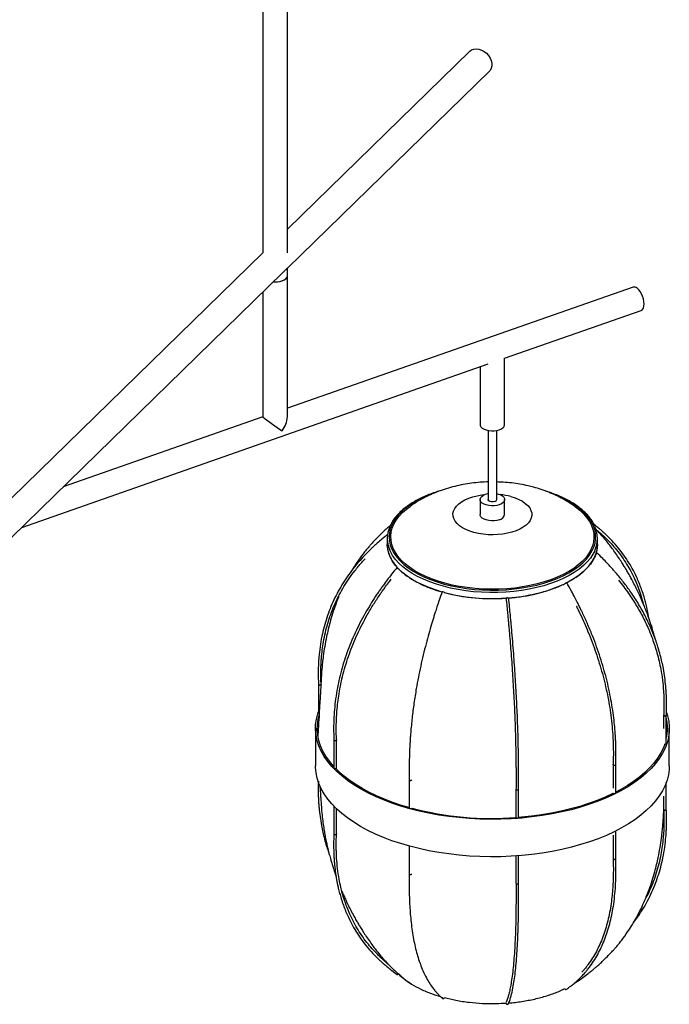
# Paper-space layout '_Trimétrica' of a CAD drawing. Header units: millimetres. Extents: x -869 to -240, y -414 to 1251.
# Tile 3 of 4: x -611 to -240, y -98 to 465. Entities that reach past the tile are written whole.
import ezdxf

# ---------------------------------------------------------------- set-up
doc = ezdxf.new("R2010")
doc.units = ezdxf.units.MM

psp = doc.layouts.new('_Trimétrica')

# ---------------------------------------------------------------- linework, layer by layer
at = {"color": 7, "linetype": 'Continuous', "lineweight": 25}
for p, q in [((-472.07, 1169.51), (-472.07, 331.71)), ((-458.07, 331.71), (-458.07, 1169.51)), ((-353.98, 446.97), (-458.07, 345.38)), ((-458.09, 323), (-342.81, 435.52)), ((-472.07, 331.71), (-742.92, 67.36)), ((-458.07, 238.04), (-458.07, 323.02)), ((-738.1, 49.7), (-460.84, 320.31)), ((-260.72, 312.14), (-458.07, 242.95)), ((-472.07, 309.36), (-472.07, 238.04)), ((-334.07, 271.59), (-256.09, 298.93)), ((-334.07, 233.69), (-334.07, 271.59)), ((-609.81, 174.91), (-343.44, 268.31)), ((-348.07, 266.68), (-348.07, 233.69)), ((-472.07, 238.04), (-586.09, 198.07)), ((-343.57, 230.33), (-343.57, 190.84)), ((-338.57, 190.84), (-338.57, 230.33)), ((-348.07, 190.84), (-348.07, 182.26)), ((-334.07, 182.26), (-334.07, 190.84)), ((-401.07, 168.55), (-401.07, 165.12)), ((-281.07, 165.12), (-281.07, 168.55)), ((-440.36, 85.06), (-440.36, 68.9)), ((-243.29, 67.52), (-243.29, 60.02)), ((-241.79, 51.33), (-241.79, 67.49)), ((-442.07, 60.12), (-442.07, 38.69)), ((-240.07, 38.69), (-240.07, 60.12)), ((-431.56, 53.55), (-431.56, 37.39)), ((-430.06, 37.39), (-430.06, 53.58)), ((-241.8, 51.27), (-241.79, 51.33)), ((-272.13, 39.36), (-272.13, 25.91)), ((-270.63, 23.18), (-270.63, 39.34)), ((-388.49, 30.73), (-388.49, 14.57)), ((-241.79, 13.75), (-241.79, 29.14)), ((-327.59, 25.31), (-327.59, 9.14)), ((-326.09, 9.14), (-326.09, 25.31)), ((-243.29, 21.22), (-243.29, 13.72)), ((-431.56, 15.58), (-431.56, -0.19)), ((-430.06, -0.22), (-430.06, 14.09)), ((-270.63, -14.41), (-270.63, 1.41)), ((-272.13, -0.97), (-272.13, -14.43)), ((-388.49, -7.24), (-388.49, -23.03)), ((-327.59, -12.87), (-327.59, -28.47)), ((-326.09, -28.46), (-326.09, -12.76)), ((-294.18, -85.49), (-293.55, -85.09))]:
    psp.add_line(p, q, dxfattribs=at)
at = {"color": 7, "linetype": 'Continuous', "lineweight": 25, "flags": 128}
for points in [[(-353.98, 446.97), (-352.97, 447.72), (-351.71, 448.2), (-350.29, 448.37), (-348.78, 448.2), (-347.25, 447.7), (-345.78, 446.9), (-344.42, 445.84), (-343.26, 444.56), (-342.33, 443.13), (-341.69, 441.61), (-341.36, 440.07), (-341.36, 438.59), (-341.69, 437.23), (-342.33, 436.06), (-342.81, 435.52)], [(-466.05, 315.23), (-465.33, 315.19), (-463.76, 315.25), (-462.26, 315.49), (-460.91, 315.9), (-459.76, 316.45), (-458.88, 317.11), (-458.31, 317.86), (-458.07, 318.66), (-458.07, 318.8)], [(-466.05, 315.23), (-465.6, 315.2), (-464.03, 315.23), (-462.52, 315.44), (-461.13, 315.82), (-459.94, 316.34), (-459.01, 316.99), (-458.38, 317.73), (-458.09, 318.52), (-458.07, 318.8)], [(-256.09, 298.93), (-255.95, 298.99), (-255.33, 299.46), (-254.86, 300.25), (-254.57, 301.29), (-254.47, 302.55), (-254.57, 303.96), (-254.86, 305.45), (-255.33, 306.95), (-255.95, 308.37), (-256.7, 309.65), (-257.53, 310.72), (-258.41, 311.53)], [(-348.07, 233.69), (-347.99, 233.16), (-347.59, 232.38), (-346.86, 231.67), (-345.84, 231.05), (-344.58, 230.57), (-343.14, 230.25), (-341.6, 230.1), (-340.03, 230.13), (-338.52, 230.34), (-337.13, 230.71), (-335.94, 231.24), (-335.01, 231.89), (-334.38, 232.63), (-334.09, 233.42), (-334.07, 233.69)], [(-337.13, 187.86), (-338.52, 187.48), (-340.03, 187.27), (-341.6, 187.24), (-343.14, 187.39), (-344.58, 187.71), (-345.84, 188.19), (-346.86, 188.81), (-347.59, 189.52), (-347.99, 190.3), (-348.05, 191.11), (-347.76, 191.9), (-347.13, 192.64), (-346.2, 193.29), (-345.01, 193.82), (-343.62, 194.19), (-343.57, 194.2)], [(-338.57, 194.2), (-337.57, 193.96), (-336.31, 193.48), (-335.28, 192.86), (-334.55, 192.15), (-334.15, 191.37), (-334.09, 190.56), (-334.38, 189.77), (-335.01, 189.03), (-335.94, 188.38), (-337.13, 187.86)], [(-294, 186.86), (-293.66, 186.62), (-291.19, 184.65), (-289.02, 182.59), (-287.17, 180.44), (-285.66, 178.23), (-284.49, 175.96), (-283.66, 173.66), (-283.19, 171.32), (-283.08, 168.98), (-283.32, 166.64), (-283.92, 164.31), (-284.87, 162.02), (-286.17, 159.77), (-287.81, 157.58), (-289.77, 155.47), (-292.06, 153.44), (-294.64, 151.5), (-297.51, 149.68), (-300.65, 147.98), (-304.04, 146.42), (-307.65, 144.99), (-311.48, 143.72), (-315.48, 142.6), (-319.64, 141.65), (-323.94, 140.87), (-328.34, 140.26), (-332.82, 139.84), (-337.35, 139.6), (-341.9, 139.54), (-346.45, 139.66), (-350.96, 139.97), (-355.42, 140.46), (-359.78, 141.13), (-364.03, 141.97), (-368.14, 142.99), (-372.08, 144.16), (-375.83, 145.49), (-379.37, 146.97), (-382.67, 148.59), (-385.71, 150.33), (-388.48, 152.2), (-390.95, 154.16), (-393.12, 156.23), (-394.97, 158.37), (-396.48, 160.58), (-397.66, 162.85), (-398.48, 165.16), (-398.95, 167.49), (-399.06, 169.83), (-398.82, 172.18), (-398.22, 174.5), (-397.27, 176.79), (-395.97, 179.04), (-394.33, 181.23), (-392.37, 183.35), (-390.09, 185.38), (-388.08, 186.91)], [(-339.66, 189.77), (-340.56, 189.57), (-341.54, 189.57), (-342.44, 189.76), (-343.14, 190.11), (-343.52, 190.57), (-343.57, 190.84)], [(-337.13, 179.28), (-338.52, 178.91), (-340.03, 178.7), (-341.6, 178.67), (-343.14, 178.82), (-344.58, 179.14), (-345.84, 179.62), (-346.86, 180.24), (-347.59, 180.95), (-347.99, 181.73), (-348.07, 182.26)], [(-369.73, 137.97), (-373.05, 138.97), (-376.84, 140.31), (-380.43, 141.8), (-383.78, 143.42), (-386.88, 145.16), (-389.71, 147.03), (-392.26, 149), (-394.5, 151.06), (-396.44, 153.21), (-398.04, 155.43), (-399.32, 157.7), (-400.25, 160.02), (-400.83, 162.37), (-401.07, 164.73), (-401.07, 165.12)], [(-281.07, 165.12), (-281.19, 163.14), (-281.66, 160.79), (-282.48, 158.46), (-283.65, 156.17), (-285.14, 153.93), (-286.97, 151.76), (-289.12, 149.66), (-291.57, 147.66), (-294.31, 145.76), (-297.32, 143.97), (-298.72, 143.23)], [(-281.43, 160.26), (-281.42, 160.37), (-281.49, 160.41), (-281.63, 160.36), (-281.82, 160.23), (-281.83, 160.23)], [(-395.23, 151.82), (-395.25, 151.83), (-395.4, 151.94), (-395.49, 151.97), (-395.48, 151.93), (-395.39, 151.82)], [(-332.46, 134.72), (-332.18, 134.72), (-331.96, 134.7), (-331.82, 134.65), (-331.79, 134.61)], [(-241.6, 69.13), (-241.01, 67.21), (-240.37, 64.15), (-240.09, 61.07), (-240.16, 57.99), (-240.58, 54.91), (-241.35, 51.85), (-242.48, 48.83), (-243.95, 45.84), (-245.76, 42.9), (-247.91, 40.02), (-250.39, 37.21), (-253.18, 34.49), (-256.28, 31.85), (-259.68, 29.31), (-263.37, 26.88), (-267.33, 24.57), (-271.55, 22.38), (-276.01, 20.33), (-280.7, 18.41), (-285.6, 16.65), (-290.7, 15.03), (-295.97, 13.57), (-301.41, 12.28), (-306.98, 11.15), (-312.67, 10.2), (-318.46, 9.42), (-324.33, 8.82), (-330.26, 8.4), (-336.23, 8.16), (-342.22, 8.1), (-348.2, 8.23), (-354.15, 8.54), (-360.06, 9.03), (-365.91, 9.7), (-371.66, 10.54), (-377.31, 11.56), (-382.83, 12.75), (-388.21, 14.11), (-393.42, 15.63), (-398.44, 17.31), (-403.26, 19.13), (-407.87, 21.1), (-412.24, 23.21), (-416.36, 25.44), (-420.22, 27.8), (-423.79, 30.27), (-427.08, 32.85), (-430.07, 35.52), (-432.74, 38.28), (-435.09, 41.12), (-437.11, 44.02), (-438.79, 46.98), (-440.13, 49.98), (-441.13, 53.02), (-441.77, 56.09), (-442.05, 59.17), (-441.99, 62.25), (-441.56, 65.32), (-440.79, 68.38), (-440.36, 69.66)], [(-431.56, 38.2), (-431.83, 38.5), (-434.16, 41.3), (-436.16, 44.18), (-437.83, 47.11), (-439.15, 50.08), (-440.14, 53.09), (-440.77, 56.13), (-441.05, 59.18), (-440.99, 62.23), (-440.57, 65.27), (-439.8, 68.3), (-439.73, 68.52)], [(-242.67, 50.95), (-243.46, 48.94), (-244.91, 45.98), (-246.71, 43.07), (-248.83, 40.22), (-251.28, 37.44), (-254.05, 34.74), (-257.12, 32.13), (-260.49, 29.62), (-264.14, 27.21), (-268.06, 24.92), (-270.63, 23.56)], [(-240.07, 38.69), (-240.16, 36.56), (-240.58, 33.48), (-241.35, 30.42), (-242.48, 27.4), (-243.95, 24.41), (-245.76, 21.47), (-247.91, 18.59), (-250.39, 15.79), (-253.18, 13.06), (-256.28, 10.42), (-259.68, 7.88), (-263.37, 5.46), (-267.33, 3.14), (-271.55, 0.96), (-276.01, -1.1), (-280.7, -3.01), (-285.6, -4.78), (-290.7, -6.4), (-295.97, -7.86), (-301.41, -9.15), (-306.98, -10.28), (-312.67, -11.23), (-318.46, -12.01), (-324.33, -12.61), (-330.26, -13.03), (-336.23, -13.27), (-342.22, -13.33), (-348.2, -13.2), (-354.15, -12.89), (-360.06, -12.4), (-365.91, -11.73), (-371.66, -10.89), (-377.31, -9.87), (-382.83, -8.68), (-388.21, -7.32), (-393.42, -5.8), (-398.44, -4.12), (-403.26, -2.3), (-407.87, -0.33), (-412.24, 1.78), (-416.36, 4.01), (-420.22, 6.37), (-423.79, 8.84), (-427.08, 11.42), (-430.07, 14.09), (-432.74, 16.85), (-435.09, 19.69), (-437.11, 22.59), (-438.79, 25.55), (-440.13, 28.55), (-441.13, 31.59), (-441.77, 34.66), (-442.05, 37.74), (-442.07, 38.69)], [(-431.56, 37.39), (-431.56, 37.37), (-431.49, 37.22)], [(-431.49, 37.22), (-431.31, 37.1), (-431.05, 37.03), (-430.76, 37.01), (-430.48, 37.05), (-430.25, 37.14), (-430.1, 37.27), (-430.06, 37.39)], [(-388.49, 14.77), (-392.9, 16.07), (-397.87, 17.73), (-402.65, 19.54), (-407.21, 21.49), (-411.54, 23.57), (-415.62, 25.79), (-419.43, 28.12), (-422.98, 30.57), (-426.23, 33.12), (-429.19, 35.77), (-430.48, 37.05)], [(-271.92, 22.91), (-272.23, 22.76), (-276.65, 20.72), (-281.3, 18.83), (-286.15, 17.08), (-291.2, 15.48), (-296.42, 14.03), (-301.8, 12.75), (-307.32, 11.64), (-312.95, 10.69), (-318.69, 9.92), (-324.5, 9.33), (-326.09, 9.19)], [(-272.12, 23.11), (-272.08, 23.04), (-271.92, 22.91), (-271.68, 22.83), (-271.39, 22.8), (-271.1, 22.82), (-270.86, 22.9)], [(-270.86, 22.9), (-270.69, 23.03), (-270.63, 23.18), (-270.63, 23.18)], [(-327.59, 9.14), (-327.58, 9.08), (-327.49, 8.94), (-327.29, 8.83), (-327.03, 8.76), (-326.74, 8.76)], [(-326.74, 8.76), (-326.46, 8.81), (-326.24, 8.91), (-326.12, 9.04), (-326.09, 9.14)], [(-395.39, -80.52), (-395.23, -80.61), (-395.02, -80.6), (-394.79, -80.49), (-394.67, -80.38)]]:
    psp.add_lwpolyline(points, dxfattribs=at)
at = {"color": 8, "linetype": 'Continuous', "lineweight": 25, "flags": 128}
for points in [[(-375.54, 194.07), (-376.27, 193.79), (-379.83, 192.32), (-383.16, 190.7), (-386.24, 188.96), (-389.05, 187.09), (-391.56, 185.13), (-393.78, 183.06), (-395.67, 180.92), (-397.24, 178.71), (-398.47, 176.44), (-399.36, 174.12), (-399.89, 171.78), (-400.07, 169.43), (-399.9, 167.07), (-399.37, 164.73), (-398.49, 162.42), (-397.27, 160.15), (-395.7, 157.93), (-393.81, 155.79), (-391.61, 153.72), (-389.1, 151.75), (-386.3, 149.89), (-383.22, 148.14), (-379.9, 146.53), (-376.34, 145.05), (-372.57, 143.71), (-368.61, 142.53)], [(-368.61, 142.53), (-364.48, 141.51), (-360.21, 140.66), (-355.83, 139.99), (-351.36, 139.48), (-346.83, 139.16), (-342.26, 139.03), (-337.68, 139.07), (-333.13, 139.3), (-328.62, 139.7), (-324.19, 140.29), (-319.86, 141.05), (-315.66, 141.98), (-311.61, 143.08), (-307.74, 144.33), (-304.06, 145.74), (-300.61, 147.29), (-297.41, 148.97), (-294.46, 150.77), (-291.8, 152.69), (-289.43, 154.71), (-287.38, 156.81), (-285.64, 158.99), (-284.24, 161.24), (-283.19, 163.53), (-282.47, 165.86), (-282.12, 168.21), (-282.11, 170.56), (-282.46, 172.91), (-283.17, 175.24), (-284.22, 177.53), (-285.61, 179.78), (-287.34, 181.96), (-289.39, 184.07), (-291.75, 186.09), (-294.41, 188), (-297.35, 189.81), (-300.55, 191.49), (-304, 193.04), (-306.54, 194.04)], [(-330.56, 192.52), (-328.15, 191.76), (-325.94, 190.85), (-323.97, 189.81), (-322.27, 188.64), (-320.87, 187.38), (-319.78, 186.03), (-319.03, 184.63), (-318.63, 183.19), (-318.58, 181.73), (-318.89, 180.29), (-319.54, 178.87), (-320.54, 177.51), (-321.86, 176.22), (-323.48, 175.03), (-325.38, 173.95), (-327.53, 173), (-329.89, 172.2), (-332.43, 171.56), (-335.1, 171.08), (-337.87, 170.79), (-340.69, 170.67), (-343.51, 170.74), (-346.3, 170.99), (-349, 171.41), (-351.58, 172.01), (-353.99, 172.77), (-356.2, 173.68), (-358.17, 174.72), (-359.87, 175.88), (-361.27, 177.15), (-362.36, 178.49), (-363.11, 179.9), (-363.51, 181.34), (-363.56, 182.79), (-363.25, 184.24), (-362.6, 185.66), (-361.6, 187.02), (-360.28, 188.31), (-358.66, 189.5), (-356.76, 190.58), (-354.61, 191.53), (-352.25, 192.33), (-349.71, 192.97), (-347.04, 193.44), (-345.49, 193.63)], [(-369.07, 141.22), (-373.05, 142.4), (-376.84, 143.74), (-380.43, 145.22), (-383.78, 146.84), (-386.88, 148.59), (-389.71, 150.46), (-392.26, 152.43), (-394.5, 154.49), (-396.44, 156.64), (-398.04, 158.86), (-399.32, 161.13), (-399.65, 161.85)], [(-282.62, 161.58), (-283.65, 159.59), (-285.14, 157.36), (-286.97, 155.18), (-289.12, 153.09), (-291.57, 151.09), (-294.31, 149.19), (-297.32, 147.4), (-300.59, 145.74), (-304.1, 144.21), (-307.83, 142.82), (-311.75, 141.59), (-315.84, 140.51), (-320.09, 139.6), (-324.45, 138.86), (-328.91, 138.29), (-333.44, 137.9), (-338.02, 137.69), (-342.62, 137.66), (-347.21, 137.81), (-351.76, 138.14), (-356.24, 138.65), (-360.64, 139.34), (-364.93, 140.19), (-369.07, 141.22)]]:
    psp.add_lwpolyline(points, dxfattribs=at)
at = {"color": 7, "linetype": 'Continuous', "lineweight": 25}
for centre, radius, start, end in [((-260.12, 309.72), 2.5, 46.6881, 104.0037), ((-365.59, 373.23), 172.09, 231.7744, 236.276), ((-472.41, 239.01), 14.38, 321.7056, 356.1314), ((-339.84, 191.05), 1.29, 277.8685, 350.6012), ((-337.77, 183), 3.77, 279.7224, 348.7474), ((-384.42, 168.55), 16.64, 156.3504, 203.7347), ((-297.77, 168.55), 16.68, 335.2998, 24.5684), ((-283.36, 161.19), 2.15, 306.5591, 334.3111), ((-391.03, 156.16), 6.15, 224.8719, 234.9104), ((-337.63, 224.87), 90.47, 273.6997, 294.7335), ((-295.38, 136.17), 7.87, 116.4217, 124.0825), ((-298.55, 142.77), 0.56, 95.8491, 127.3338), ((-369.6, 137.42), 0.648, 64.1013, 105.6501), ((-369.82, 135.6), 2.45, 54.871, 78.2572), ((-341.14, 244.85), 110.65, 255.7315, 274.0769), ((-332.52, 133.4), 1.32, 87.4756, 124.9743), ((-439.9, 69.03), 0.473, 195.8768, 262.5013), ((-267.97, 60.12), 26.89, 346.7844, 13.2156), ((-242.55, 51.92), 1, 241.5156, 319.0663), ((-388.06, 14.67), 0.442, 192.9662, 266.0309), ((-387.73, 15.22), 1.06, 250.0025, 308.2107), ((-341.24, 192.19), 183.62, 255.5457, 274.2657), ((-299.13, -88.44), 0.73, 204.7767, 289.5853), ((-369.13, -93.61), 0.749, 235.7865, 343.0394), ((-332.52, -96.87), 0.763, 186.7971, 274.5252), ((-332.5, -96.91), 0.72, 273.6388, 335.7844)]:
    psp.add_arc(centre, radius, start, end, dxfattribs=at)
at = {"color": 8, "linetype": 'Continuous', "lineweight": 25}
psp.add_arc((-340.55, 155.17), 38.66, 75.0342, 84.2201, dxfattribs=at)
at = {"color": 7, "linetype": 'Continuous', "lineweight": 25}
for points, knots in [([(-458.09, 323.01), (-458.09, 323.01), (-458.08, 323), (-458.28, 322.9), (-458.73, 322.52), (-459.49, 321.76), (-460.18, 320.92), (-460.74, 320.45), (-460.86, 320.34)], [0, 0, 0, 0, 0.043104, 0.274013, 0.468091, 0.663245, 0.924335, 1, 1, 1, 1]), ([(-343.57, 200.87), (-343.87, 200.87), (-345.78, 200.86), (-349.3, 200.59), (-354.14, 200.05), (-358.98, 199.21), (-363.81, 198.1), (-368.61, 196.69), (-373.19, 195.03), (-377.48, 193.16), (-381.45, 191.12), (-384.97, 189.06), (-387.09, 187.57), (-388.02, 186.92)], [0, 0, 0, 0, 0.018563, 0.11928, 0.220834, 0.323623, 0.427961, 0.533971, 0.641469, 0.738206, 0.833571, 0.927303, 1, 1, 1, 1]), ([(-294.01, 186.85), (-295.02, 187.55), (-297.21, 189.08), (-300.79, 191.18), (-304.73, 193.19), (-308.88, 195), (-313.17, 196.57), (-317.12, 197.76), (-321.16, 198.77), (-325.32, 199.62), (-330.07, 200.31), (-334.49, 200.74), (-337.33, 200.83), (-338.57, 200.87)], [0, 0, 0, 0, 0.078509, 0.171, 0.265356, 0.361616, 0.459606, 0.556132, 0.622332, 0.722881, 0.822901, 0.922716, 1, 1, 1, 1]), ([(-371.16, 195.71), (-371.72, 195.54), (-373.55, 195.01), (-376.47, 193.96), (-379.91, 192.56), (-383.13, 191.02), (-386.14, 189.37), (-388.91, 187.6), (-391.43, 185.73), (-393.69, 183.76), (-395.66, 181.7), (-397.34, 179.57), (-398.67, 177.51), (-399.29, 176.13), (-399.58, 175.5)], [0, 0, 0, 0, 0.039361, 0.127992, 0.216669, 0.305396, 0.394174, 0.482999, 0.57186, 0.660722, 0.74953, 0.838204, 0.926642, 1, 1, 1, 1]), ([(-282.68, 175.77), (-282.72, 175.87), (-283.05, 176.72), (-283.96, 178.28), (-285.43, 180.43), (-287.22, 182.52), (-289.3, 184.53), (-291.65, 186.46), (-294.26, 188.29), (-297.12, 190.01), (-300.21, 191.62), (-303.52, 193.11), (-307.03, 194.45), (-309.57, 195.34), (-310.98, 195.73), (-311.11, 195.76)], [0, 0, 0, 0, 0.0116064, 0.0995242, 0.1878863, 0.2766477, 0.3657134, 0.4549783, 0.5443521, 0.6337688, 0.7231773, 0.8125559, 0.9018953, 0.9911931, 1, 1, 1, 1]), ([(-399.37, 175.92), (-399.74, 175.62), (-400.71, 174.8), (-402.37, 173.33), (-404.47, 171.4), (-406.69, 169.21), (-408.76, 167.05), (-410.41, 165.22), (-411.8, 163.61), (-413.27, 161.84), (-415.51, 159), (-418.16, 155.3), (-420.41, 151.87), (-421.5, 149.98), (-421.76, 149.53)], [0, 0, 0, 0, 0.040098, 0.107859, 0.189242, 0.284514, 0.37665, 0.445905, 0.496873, 0.561745, 0.646857, 0.812237, 0.955438, 1, 1, 1, 1]), ([(-251.81, 123.18), (-251.91, 123.89), (-252.22, 125.93), (-252.86, 128.96), (-253.65, 132.26), (-254.56, 135.5), (-255.63, 138.86), (-256.92, 142.31), (-259.19, 147.71), (-262.97, 154.85), (-268.05, 161.99), (-272.8, 167.41), (-275.9, 170.49), (-278.16, 172.56), (-279.65, 173.86), (-281.29, 175.24), (-282.52, 176.19), (-283.11, 176.64)], [0, 0, 0, 0, 0.032129, 0.092521, 0.140718, 0.186885, 0.247305, 0.303717, 0.358374, 0.522297, 0.686238, 0.778078, 0.869105, 0.896738, 0.925697, 0.964116, 1, 1, 1, 1]), ([(-400.66, 170.97), (-401.82, 170.05), (-403.92, 168.39), (-406.63, 166.05), (-408.7, 164.17), (-410.37, 162.6), (-411.84, 161.16), (-415.13, 157.83), (-420.25, 152.02), (-426.45, 143.3), (-431.75, 133.59), (-435.82, 123.35), (-438.23, 114.26), (-439.53, 106.68), (-440.03, 102.12), (-440.29, 98.81), (-440.42, 96.4), (-440.52, 93.27), (-440.53, 89.34), (-440.41, 86.45), (-440.35, 84.88)], [0, 0, 0, 0, 0.043508, 0.07873, 0.105919, 0.126516, 0.146723, 0.167355, 0.266432, 0.379049, 0.491663, 0.604278, 0.716901, 0.77999, 0.839463, 0.857092, 0.881125, 0.912819, 0.952371, 1, 1, 1, 1]), ([(-282.19, 174.01), (-282.15, 173.98), (-281.47, 173.44), (-280.36, 172.49), (-278.85, 171.16), (-277.51, 169.92), (-274.51, 167.03), (-269.85, 161.93), (-264.23, 154.03), (-260.42, 146.8), (-258.01, 141.01), (-256.59, 136.99), (-255.61, 133.83), (-255.17, 132.03), (-255.07, 131.63)], [0, 0, 0, 0, 0.003539, 0.050947, 0.08703, 0.122777, 0.159288, 0.334293, 0.533176, 0.732056, 0.811649, 0.895929, 0.976658, 1, 1, 1, 1]), ([(-247.96, 110.77), (-247.96, 110.78), (-248.23, 111.86), (-248.78, 113.76), (-249.56, 116.41), (-250.4, 119.09), (-251.44, 122.22), (-252.68, 125.63), (-253.89, 128.77), (-254.97, 131.41), (-256.02, 133.88), (-257.21, 136.52), (-258.61, 139.51), (-260.21, 142.71), (-261.82, 145.77), (-263.28, 148.39), (-264.57, 150.61), (-265.84, 152.72), (-267.31, 155.07), (-269.1, 157.8), (-271.1, 160.7), (-273.09, 163.42), (-275.17, 166.11), (-277.34, 168.76), (-279.19, 170.88), (-280.57, 172.4), (-281.24, 173.13), (-281.68, 173.57), (-281.74, 173.63)], [0, 0, 0, 0, 0.0006752, 0.0465503, 0.0822948, 0.115859, 0.1630392, 0.2193087, 0.2667154, 0.3025911, 0.3378273, 0.3779053, 0.4224157, 0.4746313, 0.5258494, 0.5658909, 0.5994539, 0.6319954, 0.6681319, 0.7145629, 0.7677743, 0.8147746, 0.8551905, 0.9099523, 0.9583521, 0.97385, 0.9964564, 1, 1, 1, 1]), ([(-400.93, 165.77), (-400.98, 165.16), (-401.15, 163.21), (-400.35, 159.91), (-398.57, 155.97), (-395.74, 152.18), (-392, 148.62), (-387.38, 145.33), (-381.96, 142.4), (-376.11, 139.9), (-371.82, 138.62), (-369.8, 138.02)], [0, 0, 0, 0, 0.054079, 0.173939, 0.293812, 0.413692, 0.533552, 0.653425, 0.773304, 0.893165, 1, 1, 1, 1]), ([(-331.8, 134.61), (-331.53, 134.63), (-328.65, 134.77), (-323.31, 135.55), (-315.94, 136.95), (-309.02, 138.89), (-302.65, 141.27), (-296.94, 144.06), (-291.97, 147.2), (-287.86, 150.66), (-284.64, 154.36), (-282.42, 158.24), (-281.16, 162.05), (-281.15, 164.56), (-281.15, 165.71)], [0, 0, 0, 0, 0.009601, 0.100842, 0.192088, 0.283319, 0.37456, 0.465806, 0.557038, 0.648278, 0.739525, 0.830756, 0.921997, 1, 1, 1, 1]), ([(-241.8, 67.29), (-241.73, 68.74), (-241.62, 71.37), (-241.61, 74.92), (-241.68, 77.71), (-241.78, 80), (-241.91, 82.07), (-242.3, 86.79), (-243.02, 92.11), (-244.23, 98.05), (-245.19, 102), (-246.23, 105.64), (-247.37, 109.19), (-248.63, 112.74), (-250.65, 117.77), (-253.54, 123.95), (-257.49, 131.07), (-261.73, 137.6), (-266.1, 143.56), (-269.5, 147.72), (-271.98, 150.58), (-273.61, 152.4), (-275.64, 154.59), (-278.29, 157.34), (-280.31, 159.31), (-281.43, 160.39)], [0, 0, 0, 0, 0.044243, 0.08003, 0.107575, 0.128468, 0.149047, 0.170062, 0.270896, 0.309148, 0.34952, 0.390513, 0.420103, 0.458177, 0.499653, 0.576473, 0.652956, 0.729434, 0.793679, 0.857353, 0.876682, 0.896927, 0.923787, 0.958068, 1, 1, 1, 1]), ([(-438.85, 84.93), (-438.91, 86.36), (-439.02, 88.94), (-439.03, 92.41), (-438.97, 95.12), (-438.87, 97.33), (-438.75, 99.32), (-438.38, 103.83), (-437.37, 111.26), (-434.87, 121.39), (-431.04, 131.55), (-425.99, 141.2), (-420.66, 148.9), (-416.46, 154.08), (-414.39, 156.27), (-413.75, 156.95)], [0, 0, 0, 0, 0.053987, 0.097713, 0.131583, 0.157187, 0.182144, 0.207622, 0.330096, 0.469313, 0.608516, 0.747717, 0.886931, 0.964921, 1, 1, 1, 1]), ([(-395.49, 151.97), (-396.55, 150.68), (-398.45, 148.35), (-400.92, 145.15), (-402.8, 142.61), (-404.31, 140.52), (-405.65, 138.61), (-408.64, 134.23), (-413.29, 126.81), (-418.92, 116.14), (-423.74, 104.76), (-427.44, 93.24), (-429.63, 83.39), (-430.81, 75.41), (-431.27, 70.69), (-431.5, 67.3), (-431.62, 64.85), (-431.71, 61.69), (-431.73, 57.76), (-431.61, 54.91), (-431.55, 53.35)], [0, 0, 0, 0, 0.043502, 0.078718, 0.105904, 0.126497, 0.1467, 0.167328, 0.266382, 0.378977, 0.491575, 0.604184, 0.716815, 0.779916, 0.8394, 0.857034, 0.881077, 0.912782, 0.952347, 1, 1, 1, 1]), ([(-430.06, 53.44), (-430.11, 54.85), (-430.21, 57.4), (-430.22, 60.86), (-430.16, 63.6), (-430.07, 65.84), (-429.96, 67.87), (-429.63, 72.5), (-428.7, 80.27), (-426.42, 91.21), (-422.93, 102.61), (-418.31, 113.9), (-413.47, 123.34), (-409, 130.87), (-406.13, 135.26), (-403.98, 138.38), (-402.4, 140.62), (-400.67, 142.98), (-399.43, 144.59), (-398.91, 145.26)], [0, 0, 0, 0, 0.046668, 0.084469, 0.113752, 0.135888, 0.157466, 0.179495, 0.285395, 0.405786, 0.52618, 0.646583, 0.767006, 0.83447, 0.898233, 0.916969, 0.942413, 0.976096, 1, 1, 1, 1]), ([(-270.64, 39.16), (-270.59, 40.57), (-270.51, 43.13), (-270.51, 46.63), (-270.55, 49.41), (-270.62, 51.69), (-270.71, 53.76), (-270.97, 58.5), (-271.7, 66.49), (-273.49, 77.91), (-276.23, 89.98), (-279.84, 102.11), (-283.63, 112.4), (-287.14, 120.7), (-289.38, 125.59), (-291.06, 129.08), (-292.3, 131.58), (-293.95, 134.82), (-296.08, 138.83), (-297.71, 141.74), (-298.6, 143.33)], [0, 0, 0, 0, 0.0435894, 0.0789828, 0.1064019, 0.1271223, 0.1473203, 0.167939, 0.2670418, 0.3796854, 0.4923043, 0.6049108, 0.7175211, 0.780606, 0.8402428, 0.857756, 0.8815312, 0.9130134, 0.9524083, 1, 1, 1, 1]), ([(-269.02, 144.66), (-267.07, 142.17), (-263.41, 137.52), (-258.81, 130.33), (-254.9, 123.32), (-251.92, 116.95), (-249.81, 111.63), (-248.33, 107.36), (-247.03, 103.07), (-245.88, 98.58), (-244.79, 93.36), (-243.91, 87.66), (-243.45, 82.84), (-243.26, 79.46), (-243.17, 77.28), (-243.11, 74.6), (-243.12, 71.23), (-243.23, 68.75), (-243.29, 67.38)], [0, 0, 0, 0, 0.107827, 0.201286, 0.2947368, 0.388566, 0.4498005, 0.4994534, 0.5511845, 0.6119719, 0.668359, 0.7469406, 0.8247814, 0.8483996, 0.8733397, 0.9064237, 0.9485219, 1, 1, 1, 1]), ([(-428.72, 135.49), (-428.86, 135.17), (-429.51, 133.67), (-430.73, 130.4), (-432.31, 125.79), (-433.72, 120.99), (-434.84, 116.6), (-435.87, 111.99), (-436.82, 106.94), (-437.57, 101.93), (-438.07, 97.73), (-438.42, 94.15), (-438.67, 90.77), (-438.85, 87.53), (-439.02, 84.58), (-439.2, 81.5), (-439.42, 77.65), (-439.72, 72.66), (-440.08, 66.5), (-440.42, 60.8), (-440.65, 57.15), (-440.72, 55.95)], [0, 0, 0, 0, 0.012673, 0.060265, 0.127099, 0.19012, 0.241327, 0.290811, 0.360095, 0.426005, 0.472385, 0.511599, 0.555059, 0.594619, 0.629888, 0.665117, 0.714358, 0.778824, 0.858517, 0.953437, 1, 1, 1, 1]), ([(-369.78, 138.04), (-370.33, 136.47), (-371.34, 133.62), (-372.63, 129.75), (-373.62, 126.71), (-374.41, 124.21), (-375.11, 121.93), (-376.69, 116.7), (-379.14, 107.95), (-382.1, 95.63), (-384.33, 84.25), (-385.89, 74.4), (-386.96, 65.98), (-387.58, 59.54), (-387.93, 54.95), (-388.11, 52.23), (-388.25, 49.72), (-388.34, 47.6), (-388.41, 45.86), (-388.46, 44.23), (-388.51, 42.42), (-388.55, 40.22), (-388.57, 37.5), (-388.56, 34.2), (-388.51, 31.83), (-388.49, 30.54)], [0, 0, 0, 0, 0.044241, 0.07989, 0.107213, 0.128016, 0.148634, 0.169693, 0.270633, 0.385357, 0.500085, 0.57659, 0.653099, 0.731851, 0.757163, 0.783824, 0.809874, 0.829915, 0.845627, 0.860747, 0.878182, 0.899291, 0.926508, 0.960019, 1, 1, 1, 1]), ([(-368.55, 137.67), (-366.36, 137.13), (-361.81, 136.01), (-354.41, 134.91), (-346.65, 134.27), (-339.52, 134.12), (-335.06, 134.42), (-333.2, 134.54)], [0, 0, 0, 0, 0.199772, 0.41511, 0.630471, 0.845844, 1, 1, 1, 1]), ([(-333.28, 134.45), (-333.11, 132.84), (-332.81, 129.93), (-332.42, 125.97), (-332.13, 122.86), (-331.89, 120.3), (-331.68, 117.98), (-331.21, 112.69), (-330.47, 103.85), (-329.58, 91.47), (-328.82, 78.65), (-328.24, 66.05), (-327.9, 55.58), (-327.71, 47.29), (-327.64, 42.46), (-327.6, 39.02), (-327.58, 36.55), (-327.57, 33.38), (-327.57, 29.48), (-327.58, 26.68), (-327.59, 25.16)], [0, 0, 0, 0, 0.043526, 0.078761, 0.105963, 0.126566, 0.146773, 0.167404, 0.266477, 0.379082, 0.491676, 0.604269, 0.71687, 0.77995, 0.839405, 0.857039, 0.881082, 0.912762, 0.952299, 1, 1, 1, 1]), ([(-326.09, 25.13), (-326.08, 26.53), (-326.07, 29.06), (-326.07, 32.55), (-326.08, 35.32), (-326.09, 37.62), (-326.11, 39.7), (-326.16, 44.47), (-326.31, 52.58), (-326.67, 64.32), (-327.23, 76.91), (-327.97, 89.73), (-328.74, 100.75), (-329.45, 109.73), (-329.91, 115.06), (-330.25, 118.88), (-330.5, 121.63), (-330.84, 125.19), (-331.27, 129.62), (-331.61, 132.85), (-331.79, 134.61)], [0, 0, 0, 0, 0.043601, 0.078978, 0.106386, 0.127101, 0.147291, 0.167903, 0.266985, 0.37962, 0.492246, 0.604867, 0.717492, 0.780583, 0.840216, 0.857732, 0.881516, 0.913004, 0.952403, 1, 1, 1, 1]), ([(-293.19, 129.98), (-293.16, 129.93), (-292.79, 129.19), (-292.08, 127.73), (-289.77, 122.92), (-286.19, 114.83), (-281.85, 103.36), (-278.14, 91.32), (-275.29, 79.32), (-273.61, 69.23), (-272.71, 61.15), (-272.35, 56.41), (-272.18, 53.02), (-272.08, 50.58), (-272.01, 47.43), (-272, 43.55), (-272.09, 40.75), (-272.14, 39.21)], [0, 0, 0, 0, 0.0017961, 0.0248887, 0.0484668, 0.1617012, 0.2904121, 0.4191116, 0.5478005, 0.6764834, 0.748564, 0.8164851, 0.8366384, 0.8641193, 0.9003084, 0.9454692, 1, 1, 1, 1]), ([(-440.35, 85.06), (-440.35, 85.02), (-440.33, 84.94), (-440.21, 84.83), (-440.02, 84.74), (-439.84, 84.7), (-439.74, 84.69), (-439.73, 84.69)], [0, 0, 0, 0, 0.227727, 0.468286, 0.708956, 0.975365, 1, 1, 1, 1]), ([(-438.86, 85.09), (-438.86, 85.05), (-438.88, 84.96), (-439, 84.85), (-439.19, 84.75), (-439.43, 84.7), (-439.62, 84.69), (-439.73, 84.69), (-439.73, 84.69)], [0, 0, 0, 0, 0.183, 0.377037, 0.571086, 0.765225, 0.980128, 1, 1, 1, 1]), ([(-242.66, 67.13), (-242.67, 67.13), (-242.76, 67.14), (-242.93, 67.17), (-243.13, 67.27), (-243.25, 67.38), (-243.3, 67.48), (-243.28, 67.53), (-243.28, 67.54)], [0, 0, 0, 0, 0.023824, 0.25661, 0.489396, 0.722154, 0.954854, 1, 1, 1, 1]), ([(-242.66, 67.13), (-242.66, 67.12), (-242.56, 67.12), (-242.38, 67.12), (-242.14, 67.16), (-241.95, 67.24), (-241.82, 67.35), (-241.8, 67.43), (-241.79, 67.47)], [0, 0, 0, 0, 0.02041, 0.219839, 0.419268, 0.618673, 0.818028, 1, 1, 1, 1]), ([(-241.48, 56.03), (-241.53, 56.69), (-241.63, 58.12), (-241.73, 59.55), (-241.79, 60.31)], [0, 0, 0, 0, 0.4625143, 1, 1, 1, 1]), ([(-431.55, 53.54), (-431.55, 53.51), (-431.54, 53.43), (-431.44, 53.33), (-431.26, 53.24), (-431.03, 53.18), (-430.77, 53.17), (-430.58, 53.19), (-430.49, 53.22), (-430.48, 53.22)], [0, 0, 0, 0, 0.114113, 0.284144, 0.454159, 0.624186, 0.79429, 0.982588, 1, 1, 1, 1]), ([(-430.07, 53.6), (-430.07, 53.59), (-430.05, 53.53), (-430.1, 53.44), (-430.23, 53.31), (-430.38, 53.25), (-430.47, 53.22), (-430.48, 53.22)], [0, 0, 0, 0, 0.066752, 0.357454, 0.648289, 0.97023, 1, 1, 1, 1]), ([(-271.92, 39.09), (-271.92, 39.09), (-271.99, 39.12), (-272.08, 39.21), (-272.14, 39.31), (-272.12, 39.36), (-272.12, 39.37)], [0, 0, 0, 0, 0.043652, 0.470176, 0.896701, 1, 1, 1, 1]), ([(-271.92, 39.09), (-271.91, 39.08), (-271.85, 39.05), (-271.7, 38.99), (-271.45, 38.95), (-271.19, 38.96), (-270.96, 39.01), (-270.77, 39.1), (-270.65, 39.22), (-270.64, 39.3), (-270.63, 39.34)], [0, 0, 0, 0, 0.014662, 0.157923, 0.301186, 0.44443, 0.587639, 0.730817, 0.873981, 1, 1, 1, 1]), ([(-440.41, 29.79), (-440.44, 28.91), (-440.53, 26.86), (-440.53, 23.88), (-440.46, 21.1), (-440.36, 18.81), (-440.23, 16.74), (-439.84, 12.01), (-439.12, 6.69), (-437.91, 0.75), (-436.95, -3.19), (-435.91, -6.83), (-434.98, -9.76), (-434.41, -11.34), (-434.19, -11.96)], [0, 0, 0, 0, 0.0633341, 0.1482187, 0.2135519, 0.2631094, 0.3119215, 0.3617665, 0.6009386, 0.69167, 0.7874282, 0.8846616, 0.9548481, 1, 1, 1, 1]), ([(-388.48, 30.72), (-388.48, 30.69), (-388.48, 30.62), (-388.39, 30.52), (-388.22, 30.42), (-387.99, 30.35), (-387.74, 30.33), (-387.49, 30.36), (-387.25, 30.43), (-387.13, 30.51), (-387.08, 30.56), (-387.08, 30.56)], [0, 0, 0, 0, 0.073149, 0.201745, 0.330309, 0.458845, 0.587368, 0.715901, 0.844493, 0.986837, 1, 1, 1, 1]), ([(-439.55, 27.15), (-439.52, 26.62), (-439.41, 25.04), (-439.23, 22.48), (-439.03, 19.53), (-438.79, 16.05), (-438.48, 11.8), (-438, 7.45), (-437.45, 3.57), (-436.89, 0.23), (-436.32, -2.83), (-435.7, -5.78), (-434.99, -8.84), (-434.2, -11.96), (-433.37, -14.96), (-432.58, -17.61), (-431.74, -20.28), (-431.01, -22.52), (-430.47, -23.98), (-430.33, -24.37)], [0, 0, 0, 0, 0.036637, 0.10822, 0.173913, 0.243274, 0.327538, 0.415182, 0.486123, 0.543396, 0.598934, 0.6546, 0.706385, 0.768362, 0.827527, 0.873626, 0.916913, 0.977761, 1, 1, 1, 1]), ([(-327.58, 25.26), (-327.59, 25.26), (-327.59, 25.28), (-327.59, 25.3), (-327.58, 25.31)], [0, 0, 0, 0, 0.24204, 1, 1, 1, 1]), ([(-327.58, 25.26), (-327.58, 25.25), (-327.57, 25.2), (-327.51, 25.11), (-327.35, 25), (-327.13, 24.93), (-326.88, 24.9), (-326.62, 24.92), (-326.39, 24.98), (-326.22, 25.08), (-326.11, 25.19), (-326.11, 25.27), (-326.1, 25.3)], [0, 0, 0, 0, 0.011581, 0.124734, 0.237888, 0.351028, 0.46414, 0.577228, 0.690304, 0.803389, 0.916525, 1, 1, 1, 1]), ([(-293.53, -85.17), (-292.17, -84.23), (-289.77, -82.6), (-286.78, -80.35), (-284.66, -78.68), (-283.07, -77.38), (-281.53, -76.07), (-279.77, -74.52), (-277.68, -72.59), (-275.45, -70.41), (-273.39, -68.25), (-271.73, -66.42), (-270.34, -64.81), (-268.87, -63.04), (-266.63, -60.19), (-263.97, -56.5), (-261.3, -52.35), (-259.17, -48.69), (-257.12, -44.88), (-255.06, -40.62), (-253.16, -36.18), (-251.4, -31.6), (-249.83, -26.98), (-248.42, -22.18), (-247.3, -17.79), (-246.27, -13.18), (-245.32, -8.13), (-244.57, -3.13), (-244.07, 1.08), (-243.72, 4.65), (-243.47, 8.03), (-243.3, 11.17), (-243.19, 13.04), (-243.14, 13.87)], [0, 0, 0, 0, 0.042528, 0.074478, 0.095736, 0.111926, 0.127508, 0.148256, 0.173175, 0.202345, 0.230556, 0.251763, 0.267372, 0.287238, 0.313301, 0.363942, 0.407791, 0.443641, 0.475295, 0.521139, 0.56696, 0.600577, 0.647786, 0.692302, 0.728473, 0.763426, 0.812367, 0.858923, 0.891684, 0.919384, 0.950083, 0.978027, 1, 1, 1, 1]), ([(-260.38, -50.73), (-258.84, -48.64), (-255.08, -43.57), (-250.41, -34.77), (-246.31, -24.55), (-243.92, -15.45), (-242.61, -7.88), (-242.11, -3.31), (-241.86, 0), (-241.72, 2.4), (-241.62, 5.54), (-241.61, 9.47), (-241.73, 12.35), (-241.8, 13.93)], [0, 0, 0, 0, 0.112371, 0.273348, 0.434327, 0.595318, 0.685503, 0.770518, 0.795717, 0.830072, 0.875378, 0.931916, 1, 1, 1, 1]), ([(-243.29, 13.88), (-243.23, 12.45), (-243.12, 9.87), (-243.11, 6.4), (-243.17, 3.69), (-243.27, 1.47), (-243.4, -0.52), (-243.76, -5.03), (-244.76, -12.46), (-247.32, -22.56), (-250.23, -30.83), (-252.69, -35.35), (-253.42, -36.68)], [0, 0, 0, 0, 0.080976, 0.14656, 0.197362, 0.235766, 0.273198, 0.311414, 0.495114, 0.703925, 0.912717, 1, 1, 1, 1]), ([(-242.66, 13.35), (-242.67, 13.35), (-242.76, 13.36), (-242.93, 13.39), (-243.13, 13.47), (-243.25, 13.58), (-243.3, 13.67), (-243.28, 13.72), (-243.28, 13.72)], [0, 0, 0, 0, 0.02468, 0.265824, 0.506969, 0.748084, 0.98914, 1, 1, 1, 1]), ([(-242.66, 13.35), (-242.66, 13.35), (-242.56, 13.34), (-242.38, 13.35), (-242.14, 13.4), (-241.95, 13.49), (-241.83, 13.61), (-241.77, 13.7), (-241.79, 13.74), (-241.79, 13.75)], [0, 0, 0, 0, 0.019825, 0.213533, 0.407242, 0.600927, 0.794564, 0.988159, 1, 1, 1, 1]), ([(-431.55, 0), (-431.61, -1.48), (-431.71, -4.15), (-431.72, -7.7), (-431.66, -10.47), (-431.56, -12.73), (-431.44, -14.76), (-431.22, -17.74), (-430.79, -21.67), (-430.09, -26.22), (-429.29, -30.16), (-428.49, -33.45), (-427.59, -36.7), (-426.51, -40.05), (-425.23, -43.5), (-422.95, -48.9), (-419.17, -56.04), (-414.09, -63.18), (-409.34, -68.6), (-406.25, -71.68), (-403.98, -73.75), (-402.49, -75.05), (-400.64, -76.6), (-398.22, -78.5), (-396.37, -79.83), (-395.35, -80.56)], [0, 0, 0, 0, 0.044274, 0.080071, 0.107609, 0.128507, 0.149107, 0.170144, 0.220606, 0.272107, 0.314336, 0.348037, 0.380319, 0.422568, 0.462014, 0.500232, 0.614855, 0.72949, 0.793709, 0.85736, 0.876682, 0.896931, 0.923796, 0.958076, 1, 1, 1, 1]), ([(-431.56, -0.19), (-431.55, -0.23), (-431.55, -0.3), (-431.44, -0.42), (-431.26, -0.51), (-431.03, -0.57), (-430.77, -0.6), (-430.58, -0.58), (-430.49, -0.56), (-430.48, -0.55)], [0, 0, 0, 0, 0.13747, 0.303018, 0.468551, 0.634095, 0.799714, 0.983047, 1, 1, 1, 1]), ([(-430.06, -0.22), (-430.06, -0.23), (-430.05, -0.27), (-430.1, -0.36), (-430.23, -0.47), (-430.38, -0.53), (-430.47, -0.55), (-430.48, -0.55)], [0, 0, 0, 0, 0.0212873, 0.3261512, 0.6311549, 0.96878, 1, 1, 1, 1]), ([(-400.25, -74.96), (-400.81, -74.49), (-401.84, -73.64), (-403.29, -72.35), (-404.63, -71.12), (-407.63, -68.23), (-412.29, -63.12), (-417.91, -55.22), (-421.73, -48), (-424.13, -42.2), (-425.56, -38.19), (-426.72, -34.32), (-427.72, -30.34), (-428.67, -25.71), (-429.49, -20.15), (-429.91, -15.45), (-430.09, -12.14), (-430.17, -9.99), (-430.22, -7.34), (-430.21, -3.96), (-430.11, -1.45), (-430.05, -0.06)], [0, 0, 0, 0, 0.027131, 0.049801, 0.072261, 0.0952, 0.205151, 0.330105, 0.455057, 0.505064, 0.558015, 0.608735, 0.648998, 0.703631, 0.774634, 0.843924, 0.864949, 0.887175, 0.916659, 0.954161, 1, 1, 1, 1]), ([(-298.84, -89.1), (-298, -88.5), (-296.49, -87.41), (-294.54, -85.82), (-293.05, -84.51), (-291.83, -83.37), (-290.71, -82.27), (-289.38, -80.89), (-288.04, -79.38), (-286.59, -77.63), (-284.79, -75.28), (-282.64, -72.11), (-280.37, -68.16), (-278.37, -64.07), (-276, -58.3), (-273.62, -50.53), (-271.96, -41.91), (-271.08, -34.44), (-270.75, -29.77), (-270.61, -26.44), (-270.55, -24.28), (-270.51, -21.6), (-270.52, -18.18), (-270.59, -15.62), (-270.64, -14.22)], [0, 0, 0, 0, 0.044225, 0.07987, 0.107202, 0.128195, 0.149928, 0.173096, 0.207791, 0.233182, 0.265921, 0.327695, 0.385092, 0.442461, 0.499821, 0.61448, 0.729118, 0.793326, 0.85692, 0.876218, 0.896599, 0.923646, 0.958047, 1, 1, 1, 1]), ([(-272.14, -14.27), (-272.09, -15.74), (-272.01, -18.4), (-272.01, -21.91), (-272.05, -24.64), (-272.13, -26.85), (-272.22, -28.84), (-272.49, -33.33), (-273.23, -40.59), (-275.07, -50.15), (-277.41, -57.78), (-279.73, -63.43), (-281.68, -67.43), (-283.89, -71.28), (-285.89, -74.23), (-287.45, -76.29), (-288.46, -77.54), (-289.28, -78.52), (-289.82, -79.12), (-290.03, -79.34)], [0, 0, 0, 0, 0.054537, 0.098532, 0.132385, 0.158072, 0.183377, 0.20922, 0.333212, 0.474101, 0.614942, 0.68537, 0.755788, 0.826219, 0.901981, 0.934011, 0.957946, 0.984455, 1, 1, 1, 1]), ([(-271.92, -14.69), (-271.92, -14.69), (-271.99, -14.65), (-272.08, -14.58), (-272.14, -14.49), (-272.12, -14.44), (-272.12, -14.43)], [0, 0, 0, 0, 0.044796, 0.4825, 0.920205, 1, 1, 1, 1]), ([(-271.92, -14.69), (-271.91, -14.69), (-271.85, -14.72), (-271.7, -14.77), (-271.45, -14.8), (-271.19, -14.79), (-270.96, -14.73), (-270.77, -14.64), (-270.65, -14.53), (-270.64, -14.45), (-270.63, -14.41)], [0, 0, 0, 0, 0.014568, 0.156914, 0.299259, 0.441588, 0.583881, 0.726143, 0.868392, 1, 1, 1, 1]), ([(-388.49, -22.85), (-388.52, -24.31), (-388.57, -26.96), (-388.57, -30.47), (-388.54, -33.18), (-388.5, -35.39), (-388.44, -37.35), (-388.26, -41.77), (-387.77, -48.9), (-386.58, -58.21), (-384.73, -67.06), (-382.3, -74.95), (-379.74, -80.8), (-377.37, -85.01), (-375.84, -87.27), (-374.7, -88.8), (-373.86, -89.86), (-372.73, -91.16), (-371.27, -92.69), (-370.16, -93.68), (-369.55, -94.23)], [0, 0, 0, 0, 0.0435523, 0.078904, 0.10629, 0.1269874, 0.1471651, 0.1677636, 0.2667794, 0.3793489, 0.491929, 0.6045395, 0.7172009, 0.7803353, 0.840032, 0.857565, 0.8813688, 0.9128915, 0.9523402, 1, 1, 1, 1]), ([(-388.48, -23.03), (-388.48, -23.06), (-388.48, -23.13), (-388.39, -23.23), (-388.22, -23.33), (-387.99, -23.39), (-387.74, -23.42), (-387.49, -23.4), (-387.25, -23.33), (-387.13, -23.26), (-387.08, -23.22), (-387.08, -23.22)], [0, 0, 0, 0, 0.084321, 0.211366, 0.338381, 0.465367, 0.592342, 0.719325, 0.846367, 0.986996, 1, 1, 1, 1]), ([(-427.07, -32.82), (-426.77, -33.54), (-426.09, -35.15), (-424.93, -37.72), (-423.53, -40.7), (-421.94, -43.9), (-420.32, -46.96), (-418.86, -49.59), (-417.57, -51.8), (-416.3, -53.91), (-414.84, -56.26), (-413.05, -59), (-411.04, -61.89), (-409.05, -64.61), (-406.97, -67.3), (-404.81, -69.95), (-402.95, -72.08), (-401.57, -73.6), (-400.45, -74.8), (-398.9, -76.39), (-396.91, -78.35), (-394.45, -80.62), (-392.62, -82.14), (-391.63, -82.95)], [0, 0, 0, 0, 0.037197, 0.083537, 0.135001, 0.195374, 0.254595, 0.300892, 0.339698, 0.377324, 0.419106, 0.472791, 0.534316, 0.588659, 0.63539, 0.698707, 0.754668, 0.772588, 0.798726, 0.83479, 0.880531, 0.93568, 1, 1, 1, 1]), ([(-327.59, -28.29), (-327.58, -29.8), (-327.57, -32.51), (-327.57, -36.08), (-327.58, -38.83), (-327.59, -41.06), (-327.61, -43.06), (-327.67, -47.6), (-327.8, -53.69), (-328.08, -60.98), (-328.42, -67.15), (-328.84, -72.85), (-329.34, -78.04), (-329.92, -82.7), (-330.55, -86.61), (-331.19, -89.85), (-331.71, -91.99), (-332.13, -93.45), (-332.43, -94.45), (-332.8, -95.53), (-333.07, -96.22), (-333.22, -96.6)], [0, 0, 0, 0, 0.045051, 0.08126, 0.108928, 0.130037, 0.151029, 0.172473, 0.275169, 0.352976, 0.430774, 0.50856, 0.586334, 0.664102, 0.741866, 0.807185, 0.872664, 0.899153, 0.926506, 0.95934, 1, 1, 1, 1]), ([(-331.85, -97.2), (-331.69, -96.8), (-331.39, -96.06), (-331.01, -94.91), (-330.68, -93.86), (-330.4, -92.83), (-329.85, -90.74), (-329.18, -87.58), (-328.44, -82.95), (-327.85, -78.23), (-327.34, -73), (-326.92, -67.27), (-326.58, -61.07), (-326.35, -54.81), (-326.19, -48.6), (-326.12, -43.94), (-326.09, -40.61), (-326.08, -38.44), (-326.07, -35.76), (-326.07, -32.32), (-326.08, -29.72), (-326.09, -28.29)], [0, 0, 0, 0, 0.041339, 0.074591, 0.102385, 0.129339, 0.155634, 0.258358, 0.336173, 0.413972, 0.491757, 0.569536, 0.64731, 0.725078, 0.790404, 0.855177, 0.874842, 0.895344, 0.922543, 0.957348, 1, 1, 1, 1]), ([(-327.58, -28.52), (-327.59, -28.51), (-327.59, -28.5), (-327.59, -28.48), (-327.58, -28.47)], [0, 0, 0, 0, 0.24204, 1, 1, 1, 1]), ([(-327.58, -28.52), (-327.58, -28.52), (-327.57, -28.57), (-327.51, -28.65), (-327.35, -28.75), (-327.13, -28.82), (-326.88, -28.84), (-326.62, -28.83), (-326.39, -28.77), (-326.21, -28.68), (-326.11, -28.57), (-326.1, -28.49), (-326.1, -28.46)], [0, 0, 0, 0, 0.011516, 0.124042, 0.236568, 0.349081, 0.461565, 0.574025, 0.686475, 0.798932, 0.91144, 1, 1, 1, 1]), ([(-394.54, -80.22), (-393.68, -81.08), (-391.63, -83.15), (-387.36, -86.1), (-381.96, -89.04), (-376.41, -91.42), (-372.45, -92.6), (-370.76, -93.11)], [0, 0, 0, 0, 0.160764, 0.384706, 0.608647, 0.832589, 1, 1, 1, 1]), ([(-391.66, -82.91), (-390.25, -83.98), (-387.35, -86.16), (-381.95, -89.03), (-376.41, -91.42), (-372.45, -92.6), (-370.76, -93.11)], [0, 0, 0, 0, 0.2587, 0.528522, 0.7983, 1, 1, 1, 1]), ([(-331.7, -96.82), (-331.46, -96.8), (-328.62, -96.66), (-323.31, -95.89), (-315.94, -94.49), (-309.05, -92.53), (-303.61, -90.59), (-300.78, -89.15), (-299.82, -88.66)], [0, 0, 0, 0, 0.019893, 0.236938, 0.453997, 0.671019, 0.888064, 1, 1, 1, 1]), ([(-331.7, -96.82), (-331.46, -96.8), (-328.62, -96.66), (-323.31, -95.89), (-315.94, -94.49), (-309.05, -92.53), (-303.61, -90.59), (-300.78, -89.15), (-299.82, -88.66)], [0, 0, 0, 0, 0.019896, 0.236938, 0.45398, 0.671022, 0.888064, 1, 1, 1, 1]), ([(-368.4, -93.8), (-366.26, -94.33), (-361.76, -95.44), (-354.41, -96.53), (-346.65, -97.16), (-339.54, -97.31), (-335.1, -97.02), (-333.27, -96.9)], [0, 0, 0, 0, 0.196451, 0.41317, 0.629911, 0.846665, 1, 1, 1, 1]), ([(-368.4, -93.8), (-366.26, -94.33), (-361.76, -95.44), (-354.41, -96.5), (-348.38, -97.09), (-344.89, -97.11), (-344.02, -97.12)], [0, 0, 0, 0, 0.279769, 0.588455, 0.897142, 1, 1, 1, 1])]:
    psp.add_open_spline(points, degree=3, knots=knots, dxfattribs=at)

doc.saveas('drawing.dxf')
